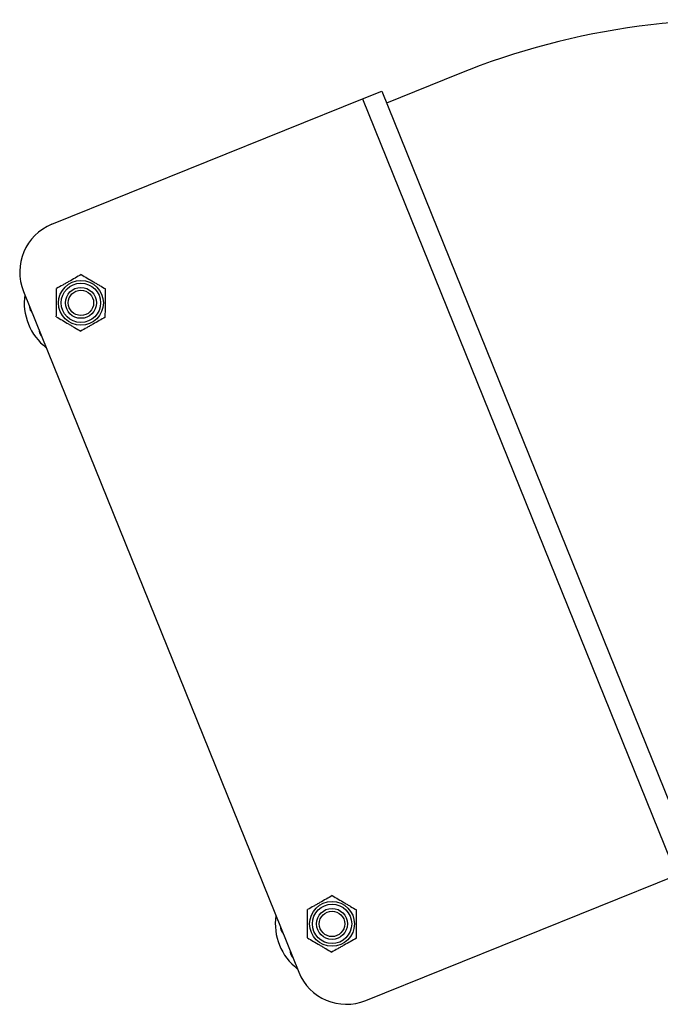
# Model space of a CAD drawing. Header units: millimetres. Extents: x 910 to 1967, y 1147 to 1973.
# Tile 1 of 7: x 910 to 1159, y 1376 to 1759. Entities that reach past the tile are written whole.
import ezdxf

# ---------------------------------------------------------------- set-up
doc = ezdxf.new("R2010")
doc.units = ezdxf.units.MM

msp = doc.modelspace()

# ---------------------------------------------------------------- linework, layer by layer
at = {"color": 7, "linetype": 'Continuous', "lineweight": 25}
for p, q in [((1080.6, 1737.45), (1052.78, 1726.21)), ((922.96, 1679.15), (1043.49, 1727.85)), ((1043.49, 1727.85), (1050.91, 1730.84)), ((1043.49, 1727.85), (1165.24, 1426.51)), ((1050.91, 1730.84), (1172.65, 1429.51)), ((911.9, 1653.11), (1018.67, 1388.86)), ((914.25, 1647.31), (914.27, 1646.92)), ((918.67, 1636.03), (918.93, 1635.73)), ((1044.7, 1377.81), (1165.24, 1426.51)), ((1011.64, 1406.24), (1011.67, 1405.85)), ((1016.07, 1394.96), (1016.32, 1394.66))]:
    msp.add_line(p, q, dxfattribs=at)
at = {"color": 1, "linetype": 'Continuous', "lineweight": 25}
for p, q in [((914.4, 1646.93), (914.27, 1646.92)), ((918.77, 1636.11), (918.67, 1636.03)), ((1011.8, 1405.86), (1011.67, 1405.85)), ((1016.17, 1395.05), (1016.07, 1394.96))]:
    msp.add_line(p, q, dxfattribs=at)
at = {"color": 7, "linetype": 'Continuous', "lineweight": 25}
for centre, radius in [((934.2, 1648.64), 8.7), ((934.2, 1648.64), 7.63), ((934.2, 1648.64), 6), ((934.2, 1648.64), 4.93), ((1031.6, 1407.57), 8.7), ((1031.6, 1407.57), 7.63), ((1031.6, 1407.57), 6), ((1031.6, 1407.57), 4.93)]:
    msp.add_circle(centre, radius, dxfattribs=at)
for centre, radius, start, end in [((1189.23, 1468.56), 290, 83.2591, 112), ((930.45, 1660.6), 20, 112, 202), ((934.2, 1648.64), 22, 171.7274, 202), ((917.27, 1647.13), 3, 184, 226.3972), ((934.2, 1648.64), 22, 202, 232.2726), ((920.97, 1637.96), 3, 177.6028, 220), ((1031.6, 1407.57), 22, 171.7274, 202), ((1014.66, 1406.06), 3, 184, 226.3972), ((1031.6, 1407.57), 22, 202, 232.2726), ((1018.37, 1396.89), 3, 177.6028, 220), ((1037.21, 1396.36), 20, 202, 292)]:
    msp.add_arc(centre, radius, start, end, dxfattribs=at)
for points in [[(934.3, 1659.61), (933.52, 1659.17), (932.74, 1658.72), (931.15, 1657.83), (930.35, 1657.37), (929.13, 1656.69), (928.72, 1656.45), (927.92, 1656), (927.52, 1655.77), (926.32, 1655.1), (925.53, 1654.65), (924.75, 1654.21)], [(934.3, 1659.61), (935.07, 1659.15), (935.85, 1658.7), (937.42, 1657.77), (938.22, 1657.3), (939.42, 1656.59), (939.82, 1656.35), (940.62, 1655.88), (941.02, 1655.65), (942.2, 1654.95), (942.98, 1654.49), (943.75, 1654.04)], [(924.65, 1643.24), (924.66, 1644.13), (924.67, 1645.05), (924.69, 1646.88), (924.69, 1647.8), (924.71, 1649.19), (924.71, 1649.66), (924.72, 1650.59), (924.72, 1651.05), (924.74, 1652.43), (924.75, 1653.32), (924.75, 1654.21)], [(943.65, 1643.07), (943.66, 1643.96), (943.67, 1644.87), (943.69, 1646.71), (943.69, 1647.63), (943.71, 1649.02), (943.71, 1649.48), (943.72, 1650.42), (943.72, 1650.88), (943.74, 1652.25), (943.74, 1653.15), (943.75, 1654.04)], [(924.65, 1643.24), (925.42, 1642.79), (926.2, 1642.33), (927.77, 1641.4), (928.57, 1640.93), (929.77, 1640.22), (930.17, 1639.99), (930.97, 1639.52), (931.37, 1639.28), (932.55, 1638.58), (933.33, 1638.13), (934.1, 1637.67)], [(943.65, 1643.07), (942.87, 1642.63), (942.09, 1642.18), (940.5, 1641.29), (939.7, 1640.83), (938.48, 1640.14), (938.07, 1639.91), (937.27, 1639.46), (936.87, 1639.23), (935.67, 1638.56), (934.88, 1638.11), (934.1, 1637.67)], [(1031.7, 1418.54), (1030.92, 1418.1), (1030.14, 1417.66), (1028.55, 1416.76), (1027.75, 1416.31), (1026.53, 1415.62), (1026.12, 1415.39), (1025.31, 1414.93), (1024.91, 1414.7), (1023.72, 1414.03), (1022.93, 1413.58), (1022.15, 1413.14)], [(1031.7, 1418.54), (1032.47, 1418.09), (1033.25, 1417.63), (1034.82, 1416.7), (1035.61, 1416.23), (1036.82, 1415.52), (1037.22, 1415.29), (1038.02, 1414.82), (1038.42, 1414.58), (1039.6, 1413.88), (1040.38, 1413.43), (1041.15, 1412.97)], [(1022.05, 1402.17), (1022.06, 1403.07), (1022.07, 1403.98), (1022.08, 1405.81), (1022.09, 1406.73), (1022.11, 1408.12), (1022.11, 1408.59), (1022.12, 1409.52), (1022.12, 1409.98), (1022.13, 1411.36), (1022.14, 1412.26), (1022.15, 1413.14)], [(1041.05, 1402), (1041.06, 1402.89), (1041.07, 1403.81), (1041.08, 1405.64), (1041.09, 1406.56), (1041.1, 1407.95), (1041.11, 1408.41), (1041.12, 1409.35), (1041.12, 1409.81), (1041.13, 1411.18), (1041.14, 1412.08), (1041.15, 1412.97)], [(1022.05, 1402.17), (1022.82, 1401.72), (1023.6, 1401.26), (1025.17, 1400.33), (1025.96, 1399.87), (1027.17, 1399.16), (1027.57, 1398.92), (1028.37, 1398.45), (1028.77, 1398.21), (1029.95, 1397.52), (1030.73, 1397.06), (1031.5, 1396.6)], [(1041.05, 1402), (1040.27, 1401.56), (1039.49, 1401.12), (1037.9, 1400.22), (1037.1, 1399.77), (1035.88, 1399.08), (1035.47, 1398.85), (1034.66, 1398.39), (1034.26, 1398.16), (1033.07, 1397.49), (1032.28, 1397.04), (1031.5, 1396.6)]]:
    msp.add_open_spline(points, degree=3, knots=[0, 0, 0, 0, 0.25, 0.25, 0.5, 0.5, 0.625, 0.625, 0.75, 0.75, 1, 1, 1, 1], dxfattribs=at)

doc.saveas('drawing.dxf')
